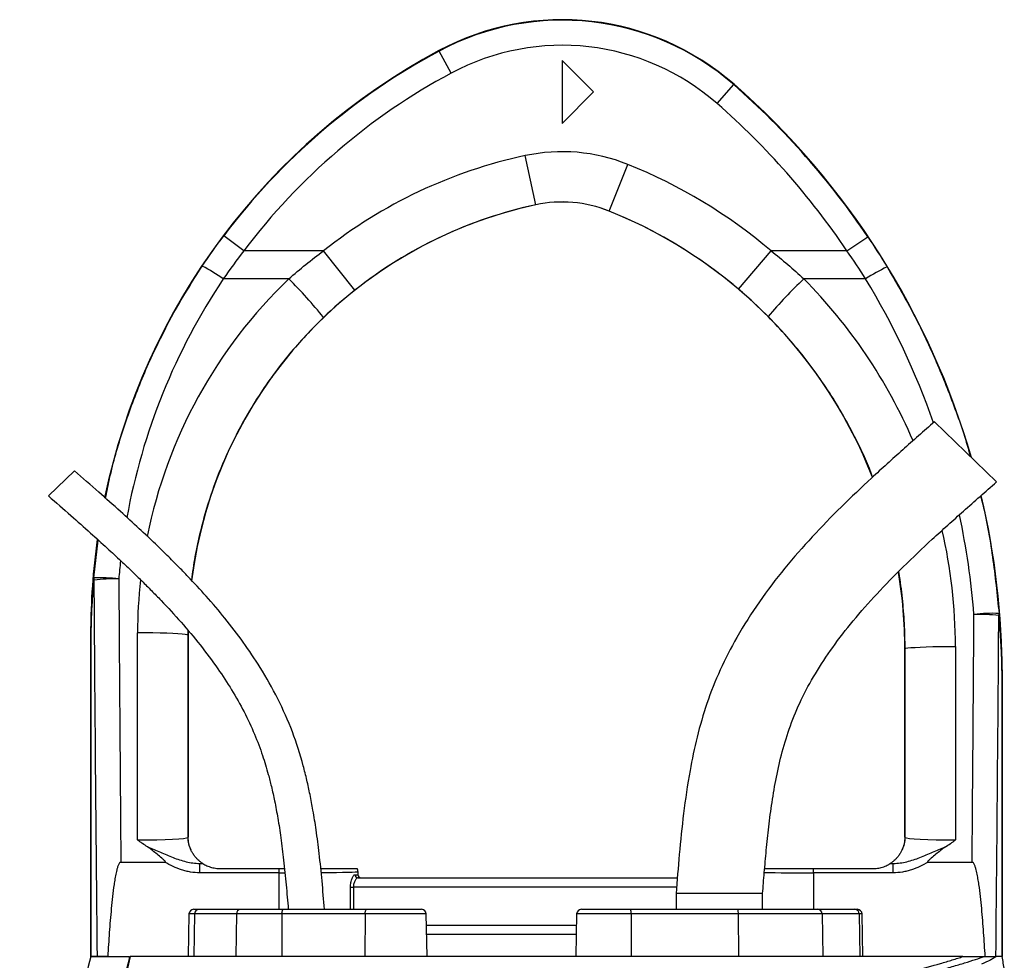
# Model space of a CAD drawing. Header units: millimetres. Extents: x 5 to 1095, y 9 to 2126.
# Tile 13 of 13: x 297 to 611, y 1827 to 2126. Entities that reach past the tile are written whole.
import ezdxf

# ---------------------------------------------------------------- set-up
doc = ezdxf.new("R2010")
doc.units = ezdxf.units.MM

msp = doc.modelspace()

# ---------------------------------------------------------------- linework, layer by layer
at = {"color": 7, "linetype": 'Continuous', "lineweight": 25}
for p, q in [((430.89, 2116.14), (430.82, 2116.27)), ((434.67, 2109.09), (430.89, 2116.14)), ((470.03, 2113.12), (470.03, 2093.12)), ((480.03, 2103.12), (470.03, 2113.12)), ((519.34, 2099.44), (524.61, 2105.46)), ((524.61, 2105.46), (524.71, 2105.57)), ((470.03, 2093.12), (480.03, 2103.12)), ((461.63, 2067.24), (458.27, 2082.88)), ((484.95, 2065.25), (490.91, 2080.09)), ((461.63, 2067.24), (461.63, 2067.23)), ((484.95, 2065.25), (484.94, 2065.24)), ((368.78, 2052.59), (362.39, 2057.4)), ((560.62, 2052.59), (567.25, 2057.06)), ((394.1, 2052.59), (368.78, 2052.59)), ((404.04, 2040.06), (394.1, 2052.59)), ((526.13, 2040.4), (536.49, 2052.59)), ((560.62, 2052.59), (536.49, 2052.59)), ((383.03, 2043.65), (362.18, 2043.65)), ((566.57, 2043.65), (546.92, 2043.65)), ((608.22, 1979.06), (588.47, 1998.2)), ((314.86, 1982.63), (306.6, 1974.63)), ((320.09, 1931.19), (320.03, 1931.19)), ((320.03, 1828.12), (320.03, 1931.19)), ((320.1, 1931.19), (320.09, 1931.19)), ((320.09, 1828.12), (320.09, 1931.19)), ((320.1, 1931.19), (320.1, 1828.12)), ((334.88, 1865.19), (334.93, 1931.06)), ((350.93, 1930.35), (350.88, 1865.96)), ((350.93, 1930.35), (351.03, 1930.35)), ((351.04, 1931.69), (351.03, 1930.35)), ((351.03, 1930.35), (351.03, 1866.12)), ((595.14, 1926.76), (595.19, 1865.19)), ((579.14, 1926.05), (579.03, 1926.05)), ((579.03, 1866.12), (579.03, 1926.05)), ((579.19, 1865.96), (579.14, 1926.05)), ((609.97, 1828.12), (609.97, 1917.47)), ((609.97, 1917.47), (609.98, 1917.47)), ((609.98, 1917.47), (610.03, 1917.47)), ((609.98, 1917.47), (609.98, 1828.12)), ((610.03, 1917.47), (610.03, 1828.12)), ((350.88, 1865.96), (351.03, 1866.12)), ((579.03, 1866.12), (579.19, 1865.96)), ((329.62, 1858.12), (343.64, 1858.12)), ((354.7, 1854.73), (354.7, 1857.73)), ((354.7, 1857.73), (355.59, 1857.73)), ((574.48, 1857.73), (575.37, 1857.73)), ((575.37, 1854.73), (575.37, 1857.73)), ((586.43, 1858.12), (600.45, 1858.12)), ((380.03, 1854.73), (354.7, 1854.73)), ((361.03, 1856.12), (380.03, 1856.12)), ((380.03, 1854.73), (380.03, 1856.12)), ((380.03, 1856.12), (381.67, 1856.12)), ((405.03, 1855.12), (405.03, 1855.11)), ((405.03, 1855.12), (405.03, 1854.12)), ((405.03, 1855.11), (405.03, 1854.12)), ((550.04, 1854.73), (550.04, 1856.12)), ((550.04, 1856.12), (569.03, 1856.12)), ((575.37, 1854.73), (550.04, 1854.73)), ((404.11, 1854.12), (405.03, 1854.12)), ((405.03, 1854.12), (405.03, 1854.12)), ((405.07, 1853.12), (506.69, 1853.12)), ((402.68, 1850.12), (403.59, 1850.12)), ((506.28, 1848.12), (506.28, 1843.12)), ((533.78, 1848.12), (506.28, 1848.12)), ((533.78, 1843.12), (533.78, 1848.12)), ((352.79, 1843.12), (354.4, 1843.12)), ((354.4, 1843.12), (367.71, 1843.12)), ((367.71, 1843.12), (381.34, 1843.12)), ((381.34, 1843.12), (407.81, 1843.12)), ((407.81, 1843.12), (425.28, 1843.12)), ((476.13, 1843.12), (491.7, 1843.12)), ((491.7, 1843.12), (525.81, 1843.12)), ((525.81, 1843.12), (551.29, 1843.12)), ((551.29, 1843.12), (563.14, 1843.12)), ((563.14, 1843.12), (563.94, 1843.12)), ((351.29, 1841.65), (351.05, 1828.12)), ((353.08, 1841.65), (352.87, 1828.12)), ((366.39, 1841.65), (353.08, 1841.65)), ((366.39, 1841.65), (366.18, 1828.12)), ((380.86, 1841.65), (366.39, 1841.65)), ((380.86, 1841.65), (380.79, 1828.12)), ((407.33, 1841.65), (380.86, 1841.65)), ((407.33, 1841.65), (407.26, 1828.12)), ((427.02, 1828.12), (426.78, 1841.65)), ((474.63, 1841.65), (474.39, 1828.12)), ((491.96, 1841.65), (492, 1828.12)), ((526.07, 1841.65), (491.96, 1841.65)), ((526.07, 1841.65), (526.11, 1828.12)), ((552.7, 1841.65), (526.07, 1841.65)), ((552.7, 1841.65), (552.92, 1828.12)), ((564.55, 1841.65), (552.7, 1841.65)), ((564.55, 1841.65), (564.77, 1828.12)), ((565.68, 1828.12), (565.44, 1841.65)), ((474.52, 1835.12), (426.89, 1835.12)), ((320.1, 1828.12), (320.09, 1828.12)), ((322.04, 1828.12), (320.1, 1828.12)), ((329.01, 1828.12), (332.33, 1828.12)), ((475.97, 1828.12), (441.83, 1828.12)), ((604.51, 1828.12), (604.62, 1828.12)), ((609.98, 1828.12), (609.97, 1828.12))]:
    msp.add_line(p, q, dxfattribs=at)
at = {"color": 8, "linetype": 'Continuous', "lineweight": 25}
for p, q in [((320.98, 1948.54), (322.44, 1960.58)), ((350.97, 1931.81), (350.93, 1930.35)), ((380.03, 1843.12), (380.03, 1854.73)), ((550.04, 1854.73), (550.04, 1843.12)), ((402.68, 1843.12), (402.68, 1850.12)), ((403.59, 1850.12), (403.59, 1843.12)), ((506.45, 1850.12), (403.59, 1850.12)), ((353.08, 1841.65), (351.29, 1841.65)), ((426.78, 1841.65), (407.33, 1841.65)), ((491.96, 1841.65), (474.63, 1841.65)), ((565.44, 1841.65), (564.55, 1841.65)), ((426.84, 1838.12), (474.57, 1838.12))]:
    msp.add_line(p, q, dxfattribs=at)
at = {"color": 7, "linetype": 'Continuous', "lineweight": 25, "flags": 128}
for points in [[(350.93, 1930.35), (350.69, 1930.46), (350.08, 1930.57), (349.1, 1930.67), (347.78, 1930.77), (346.15, 1930.85), (344.25, 1930.92), (342.12, 1930.98), (339.82, 1931.03), (337.41, 1931.05), (334.93, 1931.06)], [(579.14, 1926.05), (579.38, 1926.16), (579.99, 1926.26), (580.97, 1926.37), (582.3, 1926.46), (583.93, 1926.55), (585.83, 1926.62), (587.95, 1926.68), (590.25, 1926.72), (592.67, 1926.75), (595.14, 1926.76)], [(380.86, 1841.65), (380.87, 1841.93), (380.9, 1842.21), (380.95, 1842.47), (381.01, 1842.69), (381.08, 1842.87), (381.16, 1843.01), (381.25, 1843.09), (381.34, 1843.12)], [(407.33, 1841.65), (407.34, 1841.93), (407.37, 1842.21), (407.42, 1842.47), (407.48, 1842.69), (407.55, 1842.87), (407.63, 1843.01), (407.72, 1843.09), (407.81, 1843.12)]]:
    msp.add_lwpolyline(points, dxfattribs=at)
at = {"color": 7, "linetype": 'Continuous', "lineweight": 25}
for centre, radius, start, end in [((470.03, 2043.12), 83, 48.8005, 118.1929), ((470.03, 2043.12), 82.85, 48.8005, 118.1929), ((470.03, 2043.12), 74.85, 48.8005, 118.1929), ((530.03, 1931.19), 210, 118.1929, 168.2253), ((530.03, 1931.19), 209.85, 118.1929, 143.0256), ((530.03, 1931.19), 201.85, 118.1929, 143.0256), ((360.03, 1917.47), 249.85, 33.9671, 48.8005), ((360.03, 1917.47), 250, 16.1034, 48.8005), ((360.03, 1917.47), 241.85, 33.9671, 48.8005), ((470.03, 2028.12), 56.01, 68.1161, 102.1224), ((491.03, 1930.35), 156.01, 102.1224, 128.4138), ((429.03, 1926.05), 166.01, 49.6645, 68.1161), ((470.03, 2028.12), 40.01, 68.1161, 102.1224), ((470.03, 2028.12), 40, 68.1161, 102.1224), ((491.03, 1930.35), 140, 102.1224, 172.9126), ((491.03, 1930.35), 140.01, 102.1224, 128.4138), ((429.03, 1926.05), 150, 21.3034, 68.1161), ((429.03, 1926.05), 150.01, 49.6645, 68.1161), ((330.45, 1999.44), 54.42, 54.3311, 62.5562), ((595.76, 1999.27), 53.12, 114.8932, 123.3337), ((284.47, 1943.48), 140.53, 38.7223, 45.462), ((640.39, 1943.64), 136.89, 133.0626, 139.9766), ((360.03, 1917.47), 250, 0, 13.2399), ((530.03, 1931.19), 210, 171.9067, 180), ((323.19, 1901.77), 46.83, 82.9274, 92.6994), ((323.5, 1948.41), 2.52, 176.8653, 192.0026), ((429.03, 1926.05), 150, 0, 9.3367), ((327.72, 1887.76), 60.49, 88.8275, 96.3421), ((606.64, 1890.45), 46.83, 87.0867, 96.8611), ((602.25, 1875.83), 61.12, 83.6975, 91.1288), ((606.79, 1937.1), 2.23, 346.3915, 2.7476), ((358.88, 1865.97), 8, 180.0185, 209.1258), ((571.19, 1865.97), 8, 330.8742, 359.9815), ((361.03, 1866.12), 10, 236.7363, 236.9813), ((569.03, 1866.12), 10, 303.0187, 303.2637), ((402.03, 1855.11), 3, 0.0179, 19.6354), ((405.09, 1854.1), 0.982, 178.9427, 268.9022), ((406.03, 1854.12), 1, 179.9956, 269.9956), ((352.79, 1841.62), 1.5, 90, 179), ((354.49, 1841.71), 1.41, 93.8436, 182.5389), ((367.8, 1841.71), 1.41, 93.8436, 182.5389), ((425.28, 1841.62), 1.5, 1, 90), ((476.13, 1841.62), 1.5, 90, 179), ((489.65, 1842), 2.33, 351.3091, 28.7329), ((523.77, 1842), 2.33, 351.3091, 28.7329), ((551.25, 1841.67), 1.46, 359.2325, 88.2045), ((563.1, 1841.67), 1.46, 359.2325, 88.2045), ((563.94, 1841.62), 1.5, 1, 90)]:
    msp.add_arc(centre, radius, start, end, dxfattribs=at)
at = {"color": 8, "linetype": 'Continuous', "lineweight": 25}
for centre, major_axis, ratio, start_param, end_param in [((530.03, 1931.7), (0, 201.76), 1, 0.982585, 1.391128), ((491.03, 1930.94), (0, 156.1), 1, 0.764074, 1.372077), ((429.03, 1926.63), (0, 166.11), 1, 5.117943, 5.494101), ((360.03, 1918.01), (0, 241.75), 1, 5.049124, 5.258909), ((360.03, 1918.01), (0, 241.75), 1, 4.790748, 4.92309), ((429.03, 1926.63), (0, 166.11), 1, 4.71317, 4.937328), ((530.03, 1931.7), (0, 201.76), 1, 1.460212, 1.48873), ((491.03, 1930.94), (0, 156.1), 1, 1.461863, 1.570015), ((510.03, 2237.94), (0, 2056.47), 0.048627, 4.511856, 4.565316), ((380.03, 1855.12), (25, 0), 0.01536, 4.712389, 4.783956), ((380.03, 1855.12), (25, 0), 0.01536, 5.276388, 6.265732), ((550.04, 1855.12), (25, 0), 0.01536, 4.031302, 4.712389)]:
    msp.add_ellipse(centre, major_axis=major_axis, ratio=ratio, start_param=start_param, end_param=end_param, dxfattribs=at)
at = {"color": 7, "linetype": 'Continuous', "lineweight": 25}
for centre, major_axis, ratio, start_param, end_param in [((420.03, 2237.94), (0, 2056.47), 0.048627, 1.712315, 1.771423), ((420.03, 2238.3), (0, 2056.47), 0.044737, 1.712315, 1.756735), ((510.03, 2238.3), (0, 2056.47), 0.044737, 4.52645, 4.565316), ((334.88, 1865.97), (16, 0.01), 0.048575, 4.712297, 6.265657), ((359.04, 1866.12), (-5.66, -5.66), 0.999695, 5.497939, 5.499231), ((571.03, 1866.12), (-5.66, 5.66), 0.999695, 3.925547, 3.926839), ((595.19, 1865.97), (16, -0.01), 0.048575, 3.15912, 4.712481), ((334.88, 1857.97), (24, 0), 0.017486, 5.683962, 5.749965), ((595.19, 1857.97), (24, 0), 0.017486, 3.674813, 3.740816), ((402.03, 1855.12), (2.12, 2.12), 0.999695, 5.497939, 5.837579), ((406.03, 1854.12), (1, 0), 0.999848, 3.141593, 4.712389)]:
    msp.add_ellipse(centre, major_axis=major_axis, ratio=ratio, start_param=start_param, end_param=end_param, dxfattribs=at)
for points in [[(355.53, 2047.74), (357.72, 2051.02), (360.01, 2054.24), (362.39, 2057.4)], [(567.25, 2057.06), (569.37, 2053.91), (571.43, 2050.7), (573.4, 2047.46)], [(368.78, 2052.59), (366.49, 2049.67), (364.29, 2046.69), (362.18, 2043.65)], [(383.03, 2043.65), (386.58, 2046.8), (390.27, 2049.78), (394.1, 2052.59)], [(536.49, 2052.59), (540.09, 2049.76), (543.57, 2046.78), (546.92, 2043.65)], [(566.57, 2043.65), (564.66, 2046.68), (562.67, 2049.66), (560.62, 2052.59)], [(404.04, 2040.06), (400.59, 2037.32), (397.28, 2034.43), (394.11, 2031.39)], [(535.56, 2031.67), (532.54, 2034.71), (529.4, 2037.62), (526.13, 2040.4)], [(610.03, 1828.12), (609.96, 1828.12), (609.3, 1828.12), (608.06, 1828.12)]]:
    msp.add_open_spline(points, degree=3, dxfattribs=at)
at = {"color": 8, "linetype": 'Continuous', "lineweight": 25}
for points, knots in [([(324.78, 1973.86), (325.18, 1975.97), (326.57, 1983.33), (330.25, 1995.79), (335.8, 2011.13), (342.13, 2024.91), (348.72, 2037.13), (353.26, 2044.2), (355.53, 2047.74)], [0, 0, 0, 0, 0.079758, 0.27903, 0.483159, 0.687289, 0.843363, 1, 1, 1, 1]), ([(573.4, 2047.46), (576.09, 2042.85), (581.46, 2033.62), (588.41, 2019.17), (594.42, 2004.21), (598.22, 1993.51), (599.72, 1987.7), (599.86, 1987.16)], [0, 0, 0, 0, 0.242221, 0.484941, 0.727661, 0.974494, 1, 1, 1, 1]), ([(394.11, 2031.39), (392.21, 2029.51), (388.41, 2025.75), (383.12, 2019.69), (378.13, 2013.32), (372.84, 2005.67), (367.49, 1996.65), (362.35, 1986.05), (358.08, 1974.96), (355.1, 1964.61), (353.13, 1955.54), (352.41, 1950.32), (352.06, 1947.83)], [0, 0, 0, 0, 0.083979, 0.167957, 0.253059, 0.338161, 0.460356, 0.58255, 0.708294, 0.834037, 0.920859, 1, 1, 1, 1]), ([(568.78, 1980.58), (568.63, 1981.01), (567.07, 1985.47), (563.13, 1993.62), (557.63, 2003.62), (552.14, 2011.94), (547.04, 2018.82), (541.54, 2025.44), (537.56, 2029.6), (535.56, 2031.67)], [0, 0, 0, 0, 0.021931, 0.231395, 0.440859, 0.579729, 0.718598, 0.859299, 1, 1, 1, 1]), ([(603.15, 1974.61), (603.29, 1974.08), (604.97, 1967.72), (607.15, 1955.25), (608.39, 1943.23), (609.02, 1937.21)], [0, 0, 0, 0, 0.043247, 0.520364, 1, 1, 1, 1]), ([(579.14, 1926.05), (579.1, 1928.71), (579.02, 1934.05), (578.31, 1942.06), (577.67, 1947.57), (577.13, 1950.39), (577.09, 1950.56)], [0, 0, 0, 0, 0.325064, 0.650128, 0.9789557, 1, 1, 1, 1])]:
    msp.add_open_spline(points, degree=3, knots=knots, dxfattribs=at)
at = {"color": 7, "linetype": 'Continuous', "lineweight": 25}
for points, knots in [([(588.47, 1998.2), (585.09, 1995.23), (578.38, 1989.32), (568.45, 1980.36), (558.8, 1971.19), (549.5, 1961.69), (540.71, 1951.68), (532.63, 1941.04), (525.75, 1930.23), (520.16, 1919.42), (515.94, 1908.78), (512.86, 1898.02), (510.4, 1886.3), (508.57, 1873.85), (507.26, 1860.78), (506.6, 1852.28), (506.28, 1848.12)], [0, 0, 0, 0, 0.075782, 0.150783, 0.225431, 0.300064, 0.374771, 0.449773, 0.525045, 0.590363, 0.654638, 0.717589, 0.778744, 0.856355, 0.929624, 1, 1, 1, 1]), ([(394.39, 1843.12), (394.14, 1846.12), (393.66, 1852.05), (392.8, 1860.48), (391.83, 1867.98), (390.84, 1874.23), (389.85, 1879.5), (388.82, 1884.23), (387.13, 1890.94), (384.35, 1899.7), (379.71, 1910.16), (374.35, 1919.62), (368.63, 1928.11), (362.87, 1935.65), (356.96, 1942.6), (352.07, 1947.88), (348.07, 1952.01), (344.62, 1955.47), (340.35, 1959.62), (335.22, 1964.45), (329.21, 1969.93), (322.33, 1976.07), (317.44, 1980.37), (314.86, 1982.63)], [0, 0, 0, 0, 0.0542064, 0.1069048, 0.1522716, 0.1902179, 0.2206255, 0.2487102, 0.2771859, 0.3449853, 0.4136834, 0.4824686, 0.5402092, 0.5977057, 0.6529544, 0.704123, 0.7271676, 0.7562792, 0.7919775, 0.8342099, 0.8829518, 0.9382042, 1, 1, 1, 1]), ([(533.78, 1848.12), (533.97, 1850.34), (534.34, 1854.93), (534.97, 1862.02), (535.75, 1869.48), (536.76, 1877.24), (538.12, 1885.23), (539.98, 1893.37), (542.53, 1901.64), (546.02, 1909.97), (550.55, 1918.31), (556.11, 1926.69), (562.68, 1935.13), (570.22, 1943.65), (578.66, 1952.28), (587.91, 1961.04), (597.85, 1969.98), (604.71, 1975.99), (608.22, 1979.06)], [0, 0, 0, 0, 0.04261, 0.088057, 0.136008, 0.186034, 0.237676, 0.290826, 0.345714, 0.402895, 0.463102, 0.526963, 0.594979, 0.667421, 0.744346, 0.825622, 0.91098, 1, 1, 1, 1]), ([(306.6, 1974.63), (308.98, 1972.55), (313.44, 1968.63), (319.67, 1963.1), (324.99, 1958.28), (329.41, 1954.19), (333.07, 1950.7), (336.3, 1947.57), (339.36, 1944.51), (343.58, 1940.18), (348.83, 1934.49), (354.89, 1927.27), (360.27, 1920.08), (364.94, 1912.97), (368.86, 1906.03), (372.15, 1899.04), (374.29, 1893.35), (375.66, 1889.04), (376.6, 1885.78), (377.58, 1881.95), (378.61, 1877.32), (379.62, 1871.88), (380.58, 1865.61), (381.46, 1858.53), (382.22, 1850.94), (382.66, 1845.7), (382.88, 1843.12)], [0, 0, 0, 0, 0.060031, 0.112756, 0.158157, 0.196254, 0.227081, 0.254123, 0.28155, 0.30936, 0.368745, 0.4285, 0.488246, 0.539117, 0.589894, 0.639455, 0.685567, 0.705142, 0.725226, 0.750039, 0.780032, 0.815301, 0.855172, 0.900309, 0.95075, 1, 1, 1, 1]), ([(320.09, 1931.19), (320.09, 1931.61), (320.1, 1932.02), (320.11, 1932.82), (320.11, 1933.22), (320.13, 1933.98), (320.14, 1934.36), (320.15, 1935.09), (320.16, 1935.46), (320.2, 1936.55), (320.23, 1937.26), (320.29, 1938.69), (320.32, 1939.4), (320.44, 1941.52), (320.53, 1942.93), (320.73, 1945.74), (320.85, 1947.14), (320.98, 1948.54)], [0, 0, 0, 0, 0.0625, 0.0625, 0.125, 0.125, 0.1875, 0.1875, 0.25, 0.25, 0.375, 0.375, 0.5, 0.5, 0.75, 0.75, 1, 1, 1, 1]), ([(321.03, 1947.88), (320.9, 1946.54), (320.77, 1945.2), (320.56, 1942.51), (320.46, 1941.17), (320.34, 1939.14), (320.31, 1938.46), (320.24, 1937.09), (320.21, 1936.4), (320.18, 1935.36), (320.16, 1935.01), (320.14, 1934.3), (320.13, 1933.94), (320.12, 1933.2), (320.11, 1932.81), (320.1, 1932.22), (320.1, 1932.02), (320.1, 1931.61), (320.1, 1931.4), (320.1, 1931.19)], [0, 0, 0, 0, 0.25, 0.25, 0.5, 0.5, 0.625, 0.625, 0.75, 0.75, 0.8125, 0.8125, 0.875, 0.875, 0.9375, 0.9375, 0.96875, 0.96875, 1, 1, 1, 1]), ([(609.97, 1917.47), (609.97, 1917.7), (609.97, 1917.94), (609.97, 1918.4), (609.97, 1918.62), (609.96, 1919.28), (609.95, 1919.71), (609.93, 1920.55), (609.92, 1920.96), (609.9, 1921.77), (609.89, 1922.18), (609.85, 1923.37), (609.82, 1924.16), (609.75, 1925.73), (609.71, 1926.51), (609.58, 1928.85), (609.48, 1930.4), (609.24, 1933.49), (609.11, 1935.03), (608.96, 1936.58)], [0, 0, 0, 0, 0.03125, 0.03125, 0.0625, 0.0625, 0.125, 0.125, 0.1875, 0.1875, 0.25, 0.25, 0.375, 0.375, 0.5, 0.5, 0.75, 0.75, 1, 1, 1, 1]), ([(609.02, 1937.21), (609.16, 1935.61), (609.29, 1934), (609.51, 1930.79), (609.61, 1929.18), (609.73, 1926.76), (609.77, 1925.95), (609.83, 1924.33), (609.86, 1923.51), (609.9, 1922.27), (609.91, 1921.86), (609.93, 1921.02), (609.94, 1920.6), (609.96, 1919.74), (609.96, 1919.3), (609.97, 1918.63), (609.97, 1918.4), (609.97, 1917.94), (609.98, 1917.7), (609.98, 1917.47)], [0, 0, 0, 0, 0.25, 0.25, 0.5, 0.5, 0.625, 0.625, 0.75, 0.75, 0.8125, 0.8125, 0.875, 0.875, 0.9375, 0.9375, 0.96875, 0.96875, 1, 1, 1, 1]), ([(338.12, 1862.97), (337.57, 1863.33), (337.03, 1863.69), (336.22, 1864.25), (335.95, 1864.44), (335.42, 1864.81), (335.15, 1865), (334.88, 1865.19)], [0, 0, 0, 0, 0.5, 0.5, 0.75, 0.75, 1, 1, 1, 1]), ([(351.89, 1862.07), (351.81, 1862.26), (351.72, 1862.47), (351.56, 1862.92), (351.48, 1863.17), (351.36, 1863.58), (351.32, 1863.73), (351.25, 1864.04), (351.22, 1864.21), (351.15, 1864.6), (351.12, 1864.81), (351.08, 1865.21), (351.06, 1865.35), (351.05, 1865.61), (351.04, 1865.7), (351.04, 1865.9), (351.03, 1866), (351.03, 1866.11)], [0, 0, 0, 0, 0.25, 0.25, 0.5, 0.5, 0.625, 0.625, 0.75, 0.75, 0.875, 0.875, 0.9375, 0.9375, 0.96875, 0.96875, 1, 1, 1, 1]), ([(579.03, 1866.11), (579.03, 1866), (579.03, 1865.9), (579.03, 1865.7), (579.02, 1865.61), (579.01, 1865.36), (578.99, 1865.21), (578.97, 1864.95), (578.95, 1864.83), (578.92, 1864.61), (578.91, 1864.51), (578.86, 1864.22), (578.82, 1864.05), (578.75, 1863.73), (578.71, 1863.59), (578.59, 1863.17), (578.51, 1862.92), (578.35, 1862.47), (578.26, 1862.26), (578.18, 1862.07)], [0, 0, 0, 0, 0.03125, 0.03125, 0.0625, 0.0625, 0.125, 0.125, 0.1875, 0.1875, 0.25, 0.25, 0.375, 0.375, 0.5, 0.5, 0.75, 0.75, 1, 1, 1, 1]), ([(591.95, 1862.97), (592.49, 1863.33), (593.04, 1863.69), (593.85, 1864.25), (594.12, 1864.44), (594.65, 1864.81), (594.92, 1865), (595.19, 1865.19)], [0, 0, 0, 0, 0.5, 0.5, 0.75, 0.75, 1, 1, 1, 1]), ([(338.12, 1862.97), (338.82, 1862.72), (339.5, 1862.45), (340.85, 1861.88), (341.52, 1861.58), (343.53, 1860.71), (344.87, 1860.13), (346.9, 1859.35), (347.59, 1859.1), (348.97, 1858.65), (349.67, 1858.45), (351.79, 1857.94), (353.23, 1857.73), (354.7, 1857.73)], [0, 0, 0, 0, 0.125, 0.125, 0.25, 0.25, 0.5, 0.5, 0.625, 0.625, 0.75, 0.75, 1, 1, 1, 1]), ([(343.64, 1858.12), (343.68, 1858.12), (343.72, 1858.12), (343.78, 1858.15), (343.79, 1858.17), (343.8, 1858.21), (343.8, 1858.23), (343.78, 1858.29), (343.76, 1858.32), (343.71, 1858.39), (343.69, 1858.42), (343.56, 1858.57), (343.45, 1858.68), (343.1, 1859.01), (342.86, 1859.22), (342.13, 1859.84), (341.64, 1860.24), (340.66, 1861.05), (340.17, 1861.45), (339.16, 1862.23), (338.66, 1862.62), (338.12, 1862.97)], [0, 0, 0, 0, 0.015625, 0.015625, 0.023437, 0.023437, 0.03125, 0.03125, 0.046875, 0.046875, 0.0625, 0.0625, 0.125, 0.125, 0.25, 0.25, 0.5, 0.5, 0.75, 0.75, 1, 1, 1, 1]), ([(355.55, 1857.76), (355.52, 1857.78), (355.39, 1857.86), (355.02, 1858.13), (354.87, 1858.24), (354.53, 1858.52), (354.34, 1858.69), (353.93, 1859.08), (353.71, 1859.3), (353.27, 1859.81), (353.05, 1860.09), (352.63, 1860.69), (352.43, 1861.01), (352.18, 1861.47), (352.1, 1861.63), (351.97, 1861.89), (351.92, 1862.01), (351.89, 1862.07)], [0, 0, 0, 0, 0.25, 0.25, 0.375, 0.375, 0.5, 0.5, 0.625, 0.625, 0.75, 0.75, 0.875, 0.875, 0.9375, 0.9375, 1, 1, 1, 1]), ([(578.18, 1862.07), (578.15, 1862.01), (578.1, 1861.89), (577.97, 1861.63), (577.89, 1861.48), (577.64, 1861.02), (577.45, 1860.7), (577.03, 1860.1), (576.81, 1859.82), (576.37, 1859.31), (576.15, 1859.09), (575.53, 1858.49), (575.18, 1858.22), (574.81, 1857.95), (574.71, 1857.89), (574.58, 1857.79), (574.53, 1857.77), (574.52, 1857.76)], [0, 0, 0, 0, 0.0625, 0.0625, 0.125, 0.125, 0.25, 0.25, 0.375, 0.375, 0.5, 0.5, 0.75, 0.75, 0.875, 0.875, 1, 1, 1, 1]), ([(575.37, 1857.73), (576.84, 1857.73), (578.28, 1857.94), (580.4, 1858.45), (581.1, 1858.65), (582.48, 1859.1), (583.17, 1859.35), (585.2, 1860.13), (586.54, 1860.71), (588.55, 1861.58), (589.22, 1861.88), (590.57, 1862.45), (591.25, 1862.72), (591.95, 1862.97)], [0, 0, 0, 0, 0.25, 0.25, 0.375, 0.375, 0.5, 0.5, 0.75, 0.75, 0.875, 0.875, 1, 1, 1, 1]), ([(591.95, 1862.97), (591.41, 1862.62), (590.91, 1862.23), (589.9, 1861.45), (589.41, 1861.05), (588.43, 1860.24), (587.94, 1859.84), (587.21, 1859.22), (586.97, 1859.01), (586.62, 1858.68), (586.51, 1858.57), (586.38, 1858.42), (586.35, 1858.39), (586.31, 1858.32), (586.29, 1858.29), (586.27, 1858.23), (586.27, 1858.21), (586.28, 1858.17), (586.29, 1858.15), (586.35, 1858.12), (586.39, 1858.12), (586.43, 1858.12)], [0, 0, 0, 0, 0.25, 0.25, 0.5, 0.5, 0.75, 0.75, 0.875, 0.875, 0.9375, 0.9375, 0.953125, 0.953125, 0.96875, 0.96875, 0.976563, 0.976563, 0.984375, 0.984375, 1, 1, 1, 1]), ([(329.62, 1858.12), (329.54, 1858.12), (329.46, 1858.09), (329.32, 1858), (329.26, 1857.94), (329.11, 1857.76), (329.02, 1857.62), (328.8, 1857.2), (328.69, 1856.9), (328.49, 1856.29), (328.4, 1855.98), (328.24, 1855.36), (328.17, 1855.05), (327.97, 1854.12), (327.85, 1853.49), (327.63, 1852.23), (327.53, 1851.6), (327.26, 1849.71), (327.1, 1848.44), (326.82, 1845.91), (326.69, 1844.64), (326.33, 1840.84), (326.12, 1838.29), (325.76, 1833.21), (325.6, 1830.67), (325.45, 1828.12)], [0, 0, 0, 0, 0.007812, 0.007812, 0.015625, 0.015625, 0.03125, 0.03125, 0.0625, 0.0625, 0.09375, 0.09375, 0.125, 0.125, 0.1875, 0.1875, 0.25, 0.25, 0.375, 0.375, 0.5, 0.5, 0.75, 0.75, 1, 1, 1, 1]), ([(354.7, 1854.73), (353.72, 1854.73), (352.75, 1854.82), (351.31, 1855.07), (350.84, 1855.17), (349.89, 1855.41), (349.42, 1855.54), (347.09, 1856.3), (345.34, 1857.14), (343.64, 1858.12)], [0, 0, 0, 0, 0.25, 0.25, 0.375, 0.375, 0.5, 0.5, 1, 1, 1, 1]), ([(355.59, 1857.73), (355.59, 1857.73), (355.61, 1857.72), (355.68, 1857.67), (355.73, 1857.64), (355.91, 1857.53), (356.09, 1857.43), (356.48, 1857.21), (356.71, 1857.1), (357.18, 1856.89), (357.43, 1856.79), (357.95, 1856.6), (358.22, 1856.52), (358.77, 1856.38), (359.04, 1856.32), (359.88, 1856.17), (360.46, 1856.12), (361.03, 1856.12)], [0, 0, 0, 0, 0.0625, 0.0625, 0.125, 0.125, 0.25, 0.25, 0.375, 0.375, 0.5, 0.5, 0.625, 0.625, 0.75, 0.75, 1, 1, 1, 1]), ([(569.03, 1856.12), (569.61, 1856.12), (570.18, 1856.17), (571.02, 1856.31), (571.29, 1856.37), (571.84, 1856.52), (572.11, 1856.6), (572.63, 1856.78), (572.88, 1856.89), (573.36, 1857.1), (573.58, 1857.21), (573.88, 1857.37), (573.97, 1857.42), (574.14, 1857.52), (574.21, 1857.56), (574.34, 1857.64), (574.39, 1857.67), (574.46, 1857.72), (574.48, 1857.73), (574.48, 1857.73)], [0, 0, 0, 0, 0.25, 0.25, 0.375, 0.375, 0.5, 0.5, 0.625, 0.625, 0.75, 0.75, 0.8125, 0.8125, 0.875, 0.875, 0.9375, 0.9375, 1, 1, 1, 1]), ([(586.43, 1858.12), (584.73, 1857.14), (582.98, 1856.3), (580.65, 1855.54), (580.18, 1855.41), (579.23, 1855.17), (578.76, 1855.07), (577.32, 1854.82), (576.35, 1854.73), (575.37, 1854.73)], [0, 0, 0, 0, 0.5, 0.5, 0.625, 0.625, 0.75, 0.75, 1, 1, 1, 1]), ([(604.62, 1828.12), (604.47, 1830.67), (604.31, 1833.21), (603.94, 1838.3), (603.74, 1840.84), (603.38, 1844.65), (603.25, 1845.92), (602.96, 1848.46), (602.81, 1849.72), (602.53, 1851.62), (602.43, 1852.25), (602.22, 1853.51), (602.1, 1854.13), (601.9, 1855.07), (601.82, 1855.38), (601.66, 1856), (601.58, 1856.3), (601.37, 1856.91), (601.26, 1857.21), (601.04, 1857.63), (600.96, 1857.77), (600.8, 1857.95), (600.74, 1858.01), (600.61, 1858.09), (600.53, 1858.12), (600.45, 1858.12)], [0, 0, 0, 0, 0.25, 0.25, 0.5, 0.5, 0.625, 0.625, 0.75, 0.75, 0.8125, 0.8125, 0.875, 0.875, 0.90625, 0.90625, 0.9375, 0.9375, 0.96875, 0.96875, 0.984375, 0.984375, 0.992187, 0.992187, 1, 1, 1, 1]), ([(393.21, 1856.12), (393.36, 1856.12), (394.75, 1856.12), (397.02, 1856.12), (399.88, 1856.12), (402.13, 1856.12), (403.68, 1856.12), (404.61, 1856.12), (404.77, 1856.12), (404.85, 1856.12)], [0, 0, 0, 0, 0.021728, 0.192927, 0.364125, 0.535112, 0.706098, 0.853049, 1, 1, 1, 1]), ([(534.46, 1856.12), (534.78, 1856.12), (536.14, 1856.12), (538.98, 1856.12), (542.69, 1856.12), (546.42, 1856.12), (548.83, 1856.12), (550.04, 1856.12)], [0, 0, 0, 0, 0.076466, 0.32402, 0.571576, 0.785788, 1, 1, 1, 1]), ([(402.68, 1850.12), (402.68, 1850.39), (402.7, 1850.65), (402.74, 1851.17), (402.78, 1851.42), (402.86, 1851.91), (402.92, 1852.14), (403.04, 1852.57), (403.11, 1852.77), (403.25, 1853.14), (403.33, 1853.3), (403.48, 1853.59), (403.56, 1853.71), (403.73, 1853.91), (403.81, 1853.99), (403.96, 1854.09), (404.04, 1854.12), (404.11, 1854.12)], [0, 0, 0, 0, 0.125, 0.125, 0.25, 0.25, 0.375, 0.375, 0.5, 0.5, 0.625, 0.625, 0.75, 0.75, 0.875, 0.875, 1, 1, 1, 1]), ([(405.07, 1853.12), (405, 1853.12), (404.92, 1853.1), (404.77, 1853.03), (404.68, 1852.97), (404.52, 1852.83), (404.44, 1852.74), (404.28, 1852.54), (404.2, 1852.41), (404.05, 1852.15), (403.98, 1852), (403.85, 1851.68), (403.79, 1851.5), (403.69, 1851.13), (403.66, 1850.94), (403.6, 1850.54), (403.59, 1850.33), (403.59, 1850.12)], [0, 0, 0, 0, 0.125, 0.125, 0.25, 0.25, 0.375, 0.375, 0.5, 0.5, 0.625, 0.625, 0.75, 0.75, 0.875, 0.875, 1, 1, 1, 1]), ([(320.03, 1828.12), (317.96, 1819.71), (313.82, 1802.9), (308.65, 1777.46), (304.24, 1751.88), (300.73, 1726.17), (298.46, 1705.83), (297.64, 1694.04), (297.43, 1690.88)], [0, 0, 0, 0, 0.186516, 0.372902, 0.559207, 0.74548, 0.931769, 1, 1, 1, 1]), ([(317.45, 1751.79), (318.34, 1758.21), (319.33, 1764.62), (321.53, 1777.41), (322.73, 1783.78), (325.29, 1796.5), (326.65, 1802.84), (329.5, 1815.5), (330.98, 1821.81), (332.51, 1828.12)], [0, 0, 0, 0, 0.25, 0.25, 0.5, 0.5, 0.75, 0.75, 1, 1, 1, 1]), ([(332.62, 1828.12), (329.56, 1815.51), (326.67, 1802.86), (322.82, 1783.78), (321.62, 1777.4), (319.42, 1764.61), (318.43, 1758.2), (317.55, 1751.78)], [0, 0, 0, 0, 0.5, 0.5, 0.75, 0.75, 1, 1, 1, 1]), ([(320.05, 1828.12), (320.05, 1828.12), (319.93, 1828.12), (320.37, 1828.12), (321.45, 1828.12), (323.35, 1828.12), (325.82, 1828.12), (327.94, 1828.12), (329.01, 1828.12)], [0, 0, 0, 0, 0.009119, 0.209463, 0.414163, 0.620371, 0.809592, 1, 1, 1, 1]), ([(325.45, 1828.12), (325.01, 1828.12), (324.61, 1828.12), (324.06, 1828.12), (323.88, 1828.12), (323.55, 1828.12), (323.39, 1828.12), (322.95, 1828.12), (322.71, 1828.12), (322.3, 1828.12), (322.15, 1828.12), (322.04, 1828.12)], [0, 0, 0, 0, 0.25, 0.25, 0.375, 0.375, 0.5, 0.5, 0.75, 0.75, 1, 1, 1, 1]), ([(441.83, 1828.12), (430.72, 1828.12), (408.85, 1828.12), (378.62, 1828.12), (352.45, 1828.12), (338.52, 1828.12), (332.62, 1828.12)], [0.5613215, 0.5613215, 0.5613215, 0.5613215, 0.6404767, 0.7196318, 0.798787, 0.8776759, 0.8776759, 0.8776759, 0.8776759]), ([(597.52, 1828.12), (596.48, 1828.12), (592.32, 1828.12), (583.64, 1828.12), (570.08, 1828.12), (554.2, 1828.12), (536.23, 1828.12), (523.05, 1828.12), (514.81, 1828.12), (511.89, 1828.12), (507.12, 1828.12), (501.97, 1828.12), (496.58, 1828.12), (491.1, 1828.12), (485.74, 1828.12), (480.64, 1828.12), (477.48, 1828.12), (475.97, 1828.12)], [0.130712, 0.130712, 0.130712, 0.130712, 0.1487372, 0.1983163, 0.2478954, 0.2974745, 0.3470536, 0.3966326, 0.3966326, 0.406703, 0.4167734, 0.4268438, 0.4369142, 0.4469846, 0.457055, 0.4671254, 0.4771957, 0.4771957, 0.4771957, 0.4771957]), ([(503.26, 1799.69), (504.74, 1800.1), (506.21, 1800.51), (509.15, 1801.32), (512.07, 1802.13), (514.96, 1802.93), (517.84, 1803.72), (519.27, 1804.12), (526.39, 1806.08), (531.88, 1807.6), (542.48, 1810.53), (547.59, 1811.94), (554.95, 1813.97), (557.36, 1814.64), (560.89, 1815.61), (562.05, 1815.93), (564.34, 1816.56), (565.47, 1816.88), (568.81, 1817.8), (570.96, 1818.39), (575.12, 1819.54), (577.12, 1820.1), (580, 1820.9), (580.95, 1821.17), (582.79, 1821.68), (583.69, 1821.94), (586.34, 1822.68), (588.01, 1823.15), (591.2, 1824.06), (592.7, 1824.49), (595.52, 1825.31), (596.84, 1825.7), (599.31, 1826.45), (600.45, 1826.82), (602.54, 1827.49), (603.48, 1827.81), (604.33, 1828.12)], [0, 0, 0, 0, 0.03125, 0.03125, 0.0625, 0.09375, 0.09375, 0.125, 0.125, 0.25, 0.25, 0.375, 0.375, 0.4375, 0.4375, 0.46875, 0.46875, 0.5, 0.5, 0.5625, 0.5625, 0.625, 0.625, 0.65625, 0.65625, 0.6875, 0.6875, 0.75, 0.75, 0.8125, 0.8125, 0.875, 0.875, 0.9375, 0.9375, 1, 1, 1, 1]), ([(504.26, 1802.59), (504.42, 1802.64), (504.59, 1802.68), (504.91, 1802.76), (505.39, 1802.89), (506.51, 1803.19), (507.46, 1803.45), (509.37, 1803.96), (510.64, 1804.3), (514.42, 1805.32), (516.92, 1805.99), (520.64, 1806.99), (521.87, 1807.32), (524.31, 1807.97), (525.53, 1808.3), (529.13, 1809.27), (531.5, 1809.9), (538.49, 1811.78), (543, 1812.99), (549.54, 1814.75), (551.68, 1815.33), (554.84, 1816.18), (555.88, 1816.46), (557.95, 1817.02), (558.97, 1817.29), (564.04, 1818.66), (567.87, 1819.69), (573.29, 1821.16), (575.04, 1821.64), (577.58, 1822.33), (578.42, 1822.56), (580.06, 1823.01), (580.86, 1823.23), (584.82, 1824.32), (587.72, 1825.12), (591.69, 1826.27), (592.94, 1826.64), (594.73, 1827.19), (595.31, 1827.38), (596.44, 1827.75), (596.99, 1827.93), (597.52, 1828.12)], [0, 0, 0, 0, 0.003906, 0.003906, 0.007812, 0.015625, 0.03125, 0.03125, 0.0625, 0.0625, 0.125, 0.125, 0.15625, 0.15625, 0.1875, 0.1875, 0.25, 0.25, 0.375, 0.375, 0.4375, 0.4375, 0.46875, 0.46875, 0.5, 0.5, 0.625, 0.625, 0.6875, 0.6875, 0.71875, 0.71875, 0.75, 0.75, 0.875, 0.875, 0.9375, 0.9375, 0.96875, 0.96875, 1, 1, 1, 1]), ([(597.52, 1828.12), (598.74, 1828.12), (599.91, 1828.12), (602.18, 1828.12), (603.27, 1828.12), (604.33, 1828.12)], [0, 0, 0, 0, 0.5, 0.5, 1, 1, 1, 1]), ([(608.06, 1828.12), (607.8, 1827.9), (607.51, 1827.7), (606.86, 1827.29), (606.5, 1827.09), (605.34, 1826.5), (604.44, 1826.1), (603.43, 1825.69)], [0, 0, 0, 0, 0.25, 0.25, 0.5, 0.5, 1, 1, 1, 1]), ([(604.33, 1828.12), (604.77, 1828.12), (605.16, 1828.12), (605.89, 1828.12), (606.23, 1828.12), (607.15, 1828.12), (607.65, 1828.12), (608.06, 1828.12)], [0, 0, 0, 0, 0.25, 0.25, 0.5, 0.5, 1, 1, 1, 1]), ([(610.7, 1823.93), (610.59, 1824.63), (610.37, 1826.02), (610.15, 1827.42), (610.03, 1828.12)], [0, 0, 0, 0, 0.49999, 1, 1, 1, 1])]:
    msp.add_open_spline(points, degree=3, knots=knots, dxfattribs=at)

doc.saveas('drawing.dxf')
